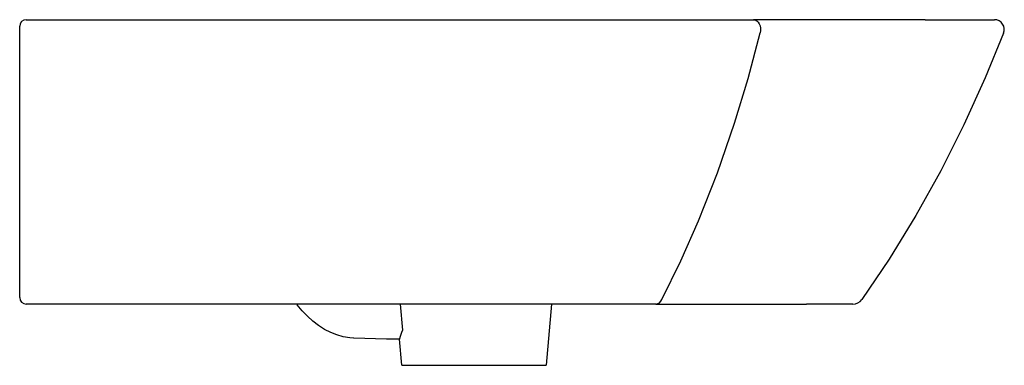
# Model space of a CAD drawing. Header units: millimetres. Extents: x 4492.37 to 4492.82, y 2556.068 to 2556.226.
import ezdxf

# ---------------------------------------------------------------- set-up
doc = ezdxf.new("R2010")
doc.units = ezdxf.units.MM
doc.layers.add('SANINDUSA', color=3, linetype='Continuous')

msp = doc.modelspace()

# ---------------------------------------------------------------- linework, layer by layer
at = {"layer": 'SANINDUSA'}
for p, q in [((4492.372729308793, 2556.226064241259), (4492.472667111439, 2556.226064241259)), ((4492.472667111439, 2556.226064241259), (4492.626563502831, 2556.226064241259)), ((4492.626563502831, 2556.226064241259), (4492.705114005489, 2556.226064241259)), ((4492.783541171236, 2556.226064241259), (4492.705114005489, 2556.226064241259)), ((4492.369729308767, 2556.221235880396), (4492.369729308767, 2556.223064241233)), ((4492.369729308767, 2556.099956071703), (4492.369729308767, 2556.221235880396)), ((4492.369729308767, 2556.099064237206), (4492.369729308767, 2556.099956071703)), ((4492.489232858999, 2556.096064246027), (4492.372729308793, 2556.096064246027)), ((4492.591415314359, 2556.096064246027), (4492.489232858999, 2556.096064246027)), ((4492.5436156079, 2556.096064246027), (4492.544660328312, 2556.084063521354)), ((4492.660378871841, 2556.096064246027), (4492.591415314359, 2556.096064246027)), ((4492.612778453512, 2556.096064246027), (4492.610328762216, 2556.068064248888)), ((4492.660378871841, 2556.096064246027), (4492.729297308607, 2556.096064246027)), ((4492.544328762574, 2556.068064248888), (4492.543284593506, 2556.079999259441)), ((4492.544328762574, 2556.068064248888), (4492.610328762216, 2556.068064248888))]:
    msp.add_line(p, q, dxfattribs=at)
for points in [[(4492.705114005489, 2556.226064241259), (4492.70586472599, 2556.225937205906), (4492.706573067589, 2556.22556327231), (4492.707199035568, 2556.224963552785), (4492.707707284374, 2556.224171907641), (4492.708069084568, 2556.223233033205), (4492.708264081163, 2556.222199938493), (4492.708281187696, 2556.221130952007), (4492.708119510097, 2556.220086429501)], [(4492.783541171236, 2556.226064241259), (4492.815197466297, 2556.226064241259)], [(4492.663245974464, 2556.098138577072), (4492.671869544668, 2556.11587387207), (4492.679932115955, 2556.134181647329), (4492.68856763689, 2556.156123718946), (4492.69639193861, 2556.178744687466), (4492.702592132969, 2556.199198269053), (4492.708119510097, 2556.220086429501)], [(4492.819355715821, 2556.219921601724), (4492.811004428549, 2556.199434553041), (4492.801223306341, 2556.177938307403), (4492.790623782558, 2556.156942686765), (4492.779221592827, 2556.13649628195), (4492.76703244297, 2556.116647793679), (4492.754565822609, 2556.098177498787)], [(4492.522267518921, 2556.080438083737), (4492.520558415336, 2556.080592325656), (4492.517626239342, 2556.081104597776), (4492.514725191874, 2556.081925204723), (4492.511867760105, 2556.083050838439), (4492.509070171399, 2556.08447668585), (4492.506349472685, 2556.086196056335), (4492.503723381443, 2556.088199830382), (4492.501209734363, 2556.090476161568), (4492.4988259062, 2556.093010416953), (4492.49658827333, 2556.095785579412), (4492.496395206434, 2556.096064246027)], [(4492.750512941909, 2556.096064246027), (4492.729297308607, 2556.096064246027)], [(4492.543284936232, 2556.079998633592), (4492.537342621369, 2556.080063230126), (4492.522414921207, 2556.080433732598)], [(4492.543348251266, 2556.080202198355), (4492.543317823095, 2556.080090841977), (4492.543284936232, 2556.079998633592)]]:
    msp.add_lwpolyline(points, dxfattribs=at)
for centre, radius, start, end in [((4492.372729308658, 2556.223064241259), 0.002999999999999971, 90, 180), ((4492.815197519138, 2556.221564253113), 0.004499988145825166, 338.2766911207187, 90.00067279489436), ((4492.372729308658, 2556.099064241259), 0.00299999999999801, 180, 270), ((4492.660124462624, 2556.099434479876), 0.003379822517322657, 274.3169056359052, 337.4541065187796), ((4492.75050603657, 2556.101064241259), 0.005000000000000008, 269.999888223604, 324.4678399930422), ((4492.566784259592, 2556.074392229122), 0.02414543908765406, 156.3878570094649, 166.0766348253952)]:
    msp.add_arc(centre, radius, start, end, dxfattribs=at)

doc.saveas('drawing.dxf')
